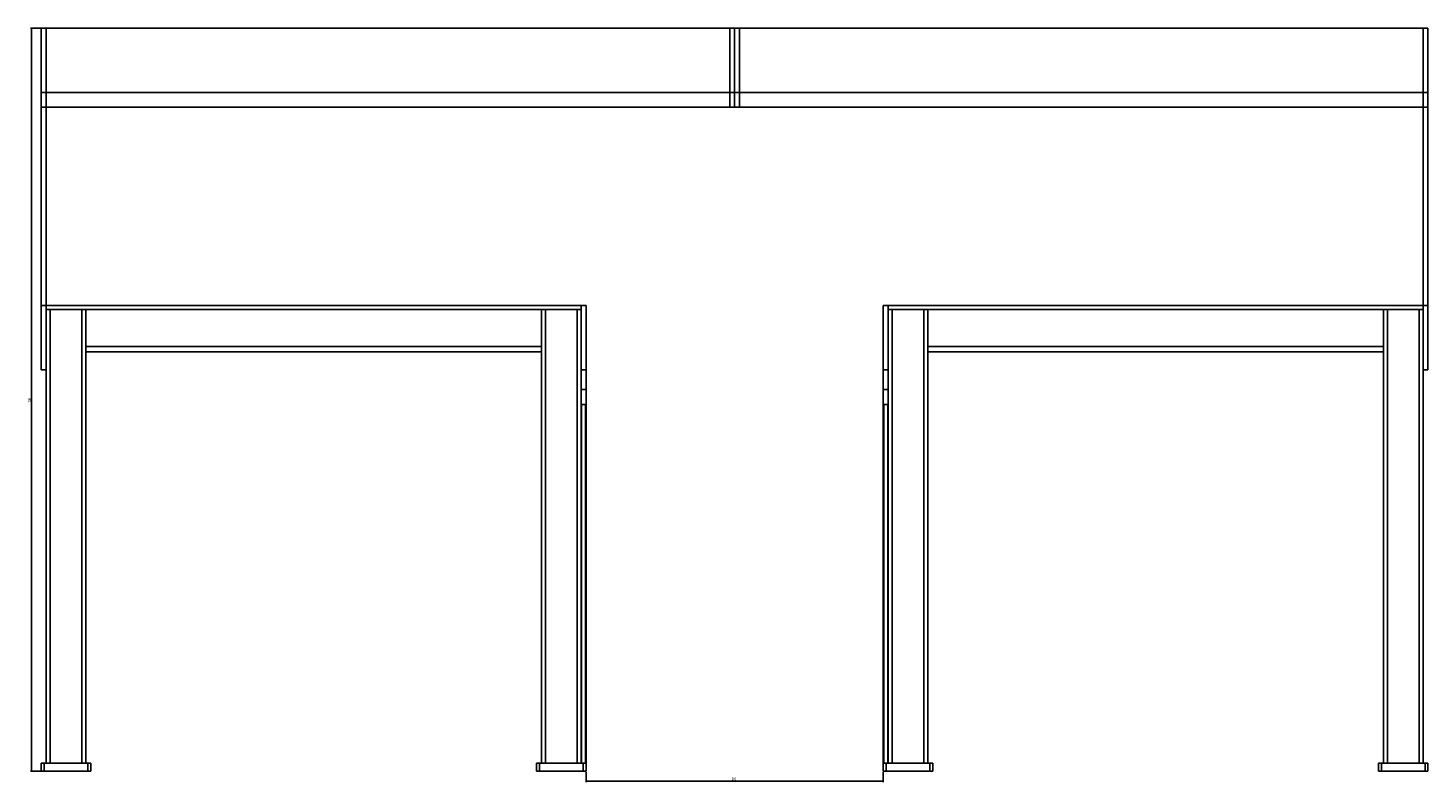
# Model space of a CAD drawing. Header units: millimetres. Extents: x 110 to 3241, y 69 to 2540.
# Tile 5 of 10: x 110 to 1523, y 1753 to 2514. Entities that reach past the tile are written whole.
import ezdxf

# ---------------------------------------------------------------- set-up
doc = ezdxf.new("R2010")
doc.units = ezdxf.units.MM
doc.layers.add('FORMAT', color=7, linetype='Continuous')
doc.styles.add('SLDTEXTSTYLE0', font='TXT', dxfattribs={"width": 0.605})
doc.dimstyles.new('SLDDIMSTYLE0', dxfattribs={"dimtxt": 2.568319, "dimasz": 2, "dimexe": 0, "dimexo": 0.0625, "dimgap": 0.64208, "dimtad": 1, "dimrnd": 1e-09, "dimzin": 12, "dimdsep": 46, "dimtxsty": 'SLDTEXTSTYLE0', "dimsah": 1, "dimcen": 0.09, "dimadec": 0, "dimazin": 3, "dimtfac": 1, "dimtofl": 0, "dimtmove": 0, "dimatfit": 3, "dimfxl": 1, "dimfrac": 2, "dimtolj": 1, "dimtzin": 12, "dimarcsym": 0})

# ---------------------------------------------------------------- blocks, each defined once
blk = doc.blocks.new('_D')
at = {"layer": 'FORMAT'}
for p, q in [((127, 2514.4), (112, 2514.4)), ((113, 2514.4), (113, 1764.4)), ((125, 1764.4), (112, 1764.4))]:
    blk.add_line(p, q, dxfattribs=at)
for points in [[(113, 2514.4), (112.5, 2512.4), (113.5, 2512.4)], [(113, 1764.4), (113.5, 1766.4), (112.5, 1766.4)]]:
    blk.add_solid(points, dxfattribs=at)
at = {"layer": 'FORMAT', "insert": (109.6, 2136.5), "char_height": 2.65, "attachment_point": 1, "rotation": 90, "style": 'SLDTEXTSTYLE0'}
blk.add_mtext('750', dxfattribs=at)
blk = doc.blocks.new('_D_1')
at = {"layer": 'FORMAT'}
for p, q in [((673, 1763.4), (673, 1753.4)), ((673, 1754.4), (973, 1754.4)), ((973, 1763.4), (973, 1753.4))]:
    blk.add_line(p, q, dxfattribs=at)
for points in [[(673, 1754.4), (675, 1753.9), (675, 1754.9)], [(973, 1754.4), (971, 1754.9), (971, 1753.9)]]:
    blk.add_solid(points, dxfattribs=at)
at = {"layer": 'FORMAT', "insert": (820.1, 1757.8), "char_height": 2.65, "attachment_point": 1, "style": 'SLDTEXTSTYLE0'}
blk.add_mtext('300', dxfattribs=at)

msp = doc.modelspace()

# ---------------------------------------------------------------- linework, layer by layer
at = {"color": 7, "linetype": 'Continuous', "lineweight": 25}
for p, q in [((123.026, 2449.422), (123.026, 2514.422)), ((123.026, 2514.422), (128.026, 2514.422)), ((128.026, 2514.422), (818.026, 2514.422)), ((128.026, 2514.422), (128.026, 2449.422)), ((823.026, 2514.422), (818.026, 2514.422)), ((818.026, 2514.422), (818.026, 2449.422)), ((823.026, 2449.422), (823.026, 2514.422)), ((823.026, 2514.422), (828.026, 2514.422)), ((828.026, 2449.422), (828.026, 2514.422)), ((828.026, 2514.422), (1518.026, 2514.422)), ((1518.026, 2514.422), (1518.026, 2449.422)), ((1523.026, 2514.422), (1518.026, 2514.422)), ((1523.026, 2514.422), (1523.026, 2449.422)), ((123.026, 2449.422), (128.026, 2449.422)), ((123.026, 2434.422), (123.026, 2449.422)), ((128.026, 2449.422), (818.026, 2449.422)), ((128.026, 2449.422), (128.026, 2434.422)), ((823.026, 2449.422), (818.026, 2449.422)), ((818.026, 2449.422), (818.026, 2434.422)), ((823.026, 2434.422), (823.026, 2449.422)), ((823.026, 2449.422), (828.026, 2449.422)), ((828.026, 2434.422), (828.026, 2449.422)), ((828.026, 2449.422), (1518.026, 2449.422)), ((1518.026, 2449.422), (1518.026, 2434.422)), ((1523.026, 2449.422), (1518.026, 2449.422)), ((1523.026, 2449.422), (1523.026, 2434.422)), ((123.026, 2434.422), (128.026, 2434.422)), ((123.026, 2434.422), (123.026, 2234.422)), ((128.026, 2434.422), (818.026, 2434.422)), ((128.026, 2434.422), (128.026, 2234.422)), ((823.026, 2434.422), (818.026, 2434.422)), ((823.026, 2434.422), (828.026, 2434.422)), ((828.026, 2434.422), (1518.026, 2434.422)), ((1523.026, 2434.422), (1518.026, 2434.422)), ((1518.026, 2434.422), (1518.026, 2234.422)), ((1523.026, 2434.422), (1523.026, 2234.422)), ((128.026, 2234.422), (123.026, 2234.422)), ((123.026, 2234.422), (123.026, 2169.422)), ((668.026, 2234.422), (128.026, 2234.422)), ((128.026, 2230.422), (128.026, 2234.422)), ((673.026, 2234.422), (668.026, 2234.422)), ((668.026, 2230.422), (668.026, 2234.422)), ((673.026, 2234.422), (673.026, 2169.422)), ((978.026, 2234.422), (973.026, 2234.422)), ((973.026, 2234.422), (973.026, 2169.422)), ((1518.026, 2234.422), (978.026, 2234.422)), ((978.026, 2230.422), (978.026, 2234.422)), ((1518.026, 2230.422), (1518.026, 2234.422)), ((1523.026, 2234.422), (1518.026, 2234.422)), ((1523.026, 2234.422), (1523.026, 2169.422)), ((668.026, 2230.422), (128.026, 2230.422)), ((128.026, 2230.422), (128.026, 2211.972)), ((132.026, 2230.422), (132.026, 1772.422)), ((132.026, 2230.422), (164.026, 2230.422)), ((164.026, 1772.422), (164.026, 2230.422)), ((628.026, 2230.422), (168.026, 2230.422)), ((168.026, 2230.422), (168.026, 2193.022)), ((628.026, 2230.422), (628.026, 2193.022)), ((632.026, 2230.422), (632.026, 1772.422)), ((632.026, 2230.422), (664.026, 2230.422)), ((664.026, 1772.422), (664.026, 2230.422)), ((668.026, 2230.422), (668.026, 2211.972)), ((978.026, 2230.422), (978.026, 2211.972)), ((1518.026, 2230.422), (978.026, 2230.422)), ((982.026, 2230.422), (982.026, 1772.422)), ((982.026, 2230.422), (1014.026, 2230.422)), ((1014.026, 1772.422), (1014.026, 2230.422)), ((1478.026, 2230.422), (1018.026, 2230.422)), ((1018.026, 2230.422), (1018.026, 2193.022)), ((1478.026, 2230.422), (1478.026, 2193.022)), ((1482.026, 2230.422), (1482.026, 1772.422)), ((1482.026, 2230.422), (1514.026, 2230.422)), ((1514.026, 1772.422), (1514.026, 2230.422)), ((1518.026, 2230.422), (1518.026, 2211.972)), ((128.026, 1772.422), (128.026, 2211.972)), ((668.026, 2211.972), (668.026, 1772.422)), ((978.026, 1772.422), (978.026, 2211.972)), ((1518.026, 2211.972), (1518.026, 1772.422)), ((628.026, 2193.022), (168.026, 2193.022)), ((168.026, 2193.022), (168.026, 2187.655)), ((628.026, 2193.022), (628.026, 2187.655)), ((1478.026, 2193.022), (1018.026, 2193.022)), ((1018.026, 2193.022), (1018.026, 2187.655)), ((1478.026, 2193.022), (1478.026, 2187.655)), ((168.026, 2187.655), (168.026, 1772.422)), ((628.026, 2187.422), (168.026, 2187.422)), ((628.026, 1772.422), (628.026, 2187.655)), ((1018.026, 2187.655), (1018.026, 1772.422)), ((1478.026, 2187.422), (1018.026, 2187.422)), ((1478.026, 1772.422), (1478.026, 2187.655)), ((128.026, 2169.422), (123.026, 2169.422)), ((673.026, 2169.422), (668.026, 2169.422)), ((673.026, 2169.422), (673.026, 2149.422)), ((978.026, 2169.422), (973.026, 2169.422)), ((973.026, 2169.422), (973.026, 2149.422)), ((1523.026, 2169.422), (1518.026, 2169.422)), ((673.026, 2149.422), (668.026, 2149.422)), ((673.026, 2149.422), (673.026, 2134.422)), ((978.026, 2149.422), (973.026, 2149.422)), ((973.026, 2149.422), (973.026, 2134.422)), ((673.026, 2134.422), (668.026, 2134.422)), ((668.526, 1772.422), (668.526, 2134.422)), ((673.026, 2134.422), (672.526, 2134.422)), ((673.026, 1772.422), (673.026, 2134.422)), ((978.026, 2134.422), (973.026, 2134.422)), ((973.026, 2134.422), (973.526, 2134.422)), ((973.026, 2134.422), (973.026, 1772.422)), ((977.526, 2134.422), (977.526, 1772.422)), ((123.026, 1764.422), (123.026, 1772.422)), ((123.026, 1772.422), (126.026, 1772.422)), ((126.026, 1772.422), (126.026, 1764.422)), ((126.026, 1772.422), (170.026, 1772.422)), ((170.026, 1764.422), (170.026, 1772.422)), ((170.026, 1772.422), (173.026, 1772.422)), ((173.026, 1772.422), (173.026, 1764.422)), ((623.026, 1764.422), (623.026, 1772.422)), ((623.026, 1772.422), (626.026, 1772.422)), ((626.026, 1772.422), (626.026, 1764.422)), ((626.026, 1772.422), (670.026, 1772.422)), ((670.026, 1764.422), (670.026, 1772.422)), ((670.026, 1772.422), (673.026, 1772.422)), ((673.026, 1772.422), (673.026, 1764.422)), ((973.026, 1764.422), (973.026, 1772.422)), ((973.026, 1772.422), (976.026, 1772.422)), ((976.026, 1772.422), (976.026, 1764.422)), ((976.026, 1772.422), (1020.026, 1772.422)), ((1020.026, 1764.422), (1020.026, 1772.422)), ((1020.026, 1772.422), (1023.026, 1772.422)), ((1023.026, 1772.422), (1023.026, 1764.422)), ((1473.026, 1764.422), (1473.026, 1772.422)), ((1473.026, 1772.422), (1476.026, 1772.422)), ((1476.026, 1772.422), (1476.026, 1764.422)), ((1476.026, 1772.422), (1520.026, 1772.422)), ((1520.026, 1764.422), (1520.026, 1772.422)), ((1520.026, 1772.422), (1523.026, 1772.422)), ((1523.026, 1772.422), (1523.026, 1764.422)), ((126.026, 1764.422), (123.026, 1764.422)), ((170.026, 1764.422), (126.026, 1764.422)), ((173.026, 1764.422), (170.026, 1764.422)), ((626.026, 1764.422), (623.026, 1764.422)), ((670.026, 1764.422), (626.026, 1764.422)), ((673.026, 1764.422), (670.026, 1764.422)), ((976.026, 1764.422), (973.026, 1764.422)), ((1020.026, 1764.422), (976.026, 1764.422)), ((1023.026, 1764.422), (1020.026, 1764.422)), ((1476.026, 1764.422), (1473.026, 1764.422)), ((1520.026, 1764.422), (1476.026, 1764.422)), ((1523.026, 1764.422), (1520.026, 1764.422))]:
    msp.add_line(p, q, dxfattribs=at)
at = {"color": 8, "linetype": 'Continuous', "lineweight": 25}
for p, q in [((672.526, 2134.422), (672.526, 1772.422)), ((973.526, 1772.422), (973.526, 2134.422))]:
    msp.add_line(p, q, dxfattribs=at)

# ---------------------------------------------------------------- dimensions: what is measured, and where the dimension line sits
at = {"layer": 'FORMAT'}
dim = msp.add_linear_dim(base=(113.026, 1764.422), p1=(128.026, 2514.422), p2=(126.026, 1764.422), angle=90, dimstyle='SLDDIMSTYLE0', dxfattribs=at)
dim.commit()
dim.dimension.update_dxf_attribs({"geometry": '_D', "text_midpoint": (113.026, 2139.422), "dimtype": 160})
dim = msp.add_linear_dim(base=(973.026, 1754.422), p1=(673.026, 1764.422), p2=(973.026, 1764.422), dimstyle='SLDDIMSTYLE0', dxfattribs=at)
dim.commit()
dim.dimension.update_dxf_attribs({"geometry": '_D_1', "text_midpoint": (823.026, 1754.422), "dimtype": 160})

doc.saveas('drawing.dxf')
